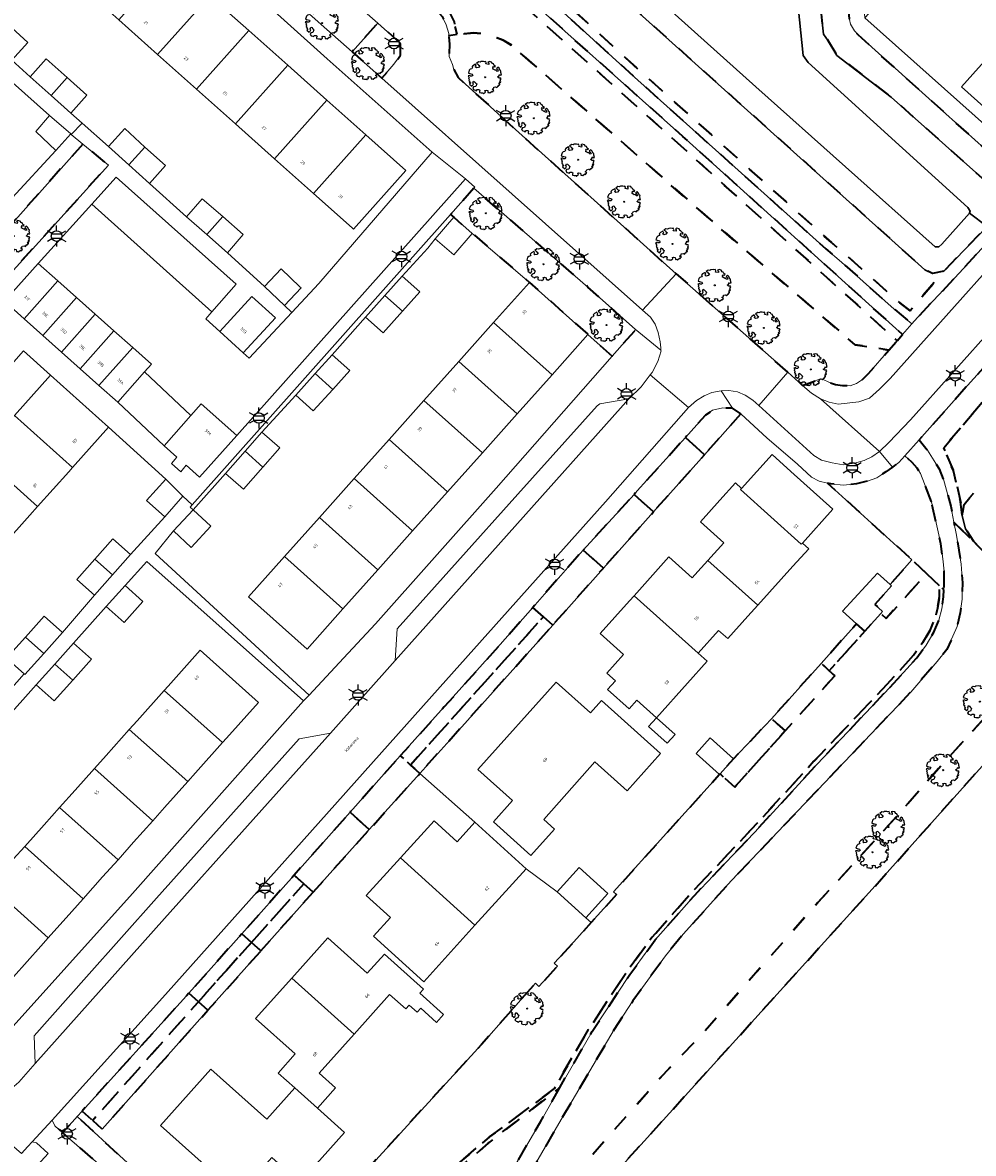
# Model space of a CAD drawing. Extents: x 105780 to 185197, y 477999 to 525027.
# Tile 205 of 256: x 108609 to 108722, y 479205 to 479340. Entities that reach past the tile are written whole.
import ezdxf
from ezdxf.enums import TextEntityAlignment as Align

# ---------------------------------------------------------------- set-up
doc = ezdxf.new("R2010")
doc.units = 0
doc.linetypes.add('XX-HIDDEN', pattern=[4, 2, -2])
for name, color, linetype, lineweight in [('B-GV-GR-BOOM-S', 252, 'Continuous', 25), ('B-GV-GR-MATERIAALGRENS-G', 252, 'XX-HIDDEN', 35), ('B-RO-IE-MEUBILAIR_WEGMEUBILAIR-S', 252, 'Continuous', 25), ('B-WE-GW-WATERGANG_SLOOT_INSTEEK-G', 252, 'Continuous', 30), ('B-XX-KG-KADASTRAAL_BEBOUWING-G', 252, 'Continuous', 20), ('B1-WE-OG-BEBOUWING-T18', 7, 'Continuous', 18), ('B1-WE-OG-TERREIN_ERF-GV', 252, 'Continuous', 18), ('B1-WE-OG-TOPOGRAFIE-T18', 10, 'Continuous', 18), ('B1-WE-VH-VERHARDING_ASFALT-GV', 252, 'Continuous', 18), ('B1-WE-VH-VERHARDING_BETONSTRAATSTEEN-GV', 252, 'Continuous', 18), ('B1-WE-VH-VERHARDING_TEGEL-GV', 252, 'Continuous', 18)]:
    doc.layers.add(name, color=color, linetype=linetype, lineweight=lineweight)
doc.styles.add('NLCS-ISO', font='NLCS-ISO.ttf')
doc.styles.add('NLCS-ISO-M200-T18', font='NLCS-ISO.ttf', dxfattribs={"height": 0.36})

# ---------------------------------------------------------------- blocks, each defined once
blk = doc.blocks.new('B-SIE-WEG_LICHTMAST-SO')
at = {"ltscale": 0.1}
for p, q in [((-1.1, 0.63), (-2.19, 1.27)), ((0, 1.27), (0, 2.53)), ((1.1, 0.63), (2.19, 1.27)), ((-1.1, -0.63), (-2.19, -1.27)), ((0, -1.27), (0, -2.53)), ((1.1, -0.63), (2.19, -1.27))]:
    blk.add_line(p, q, dxfattribs=at)
at = {"flags": 128}
for points in [[(-1.16, 0.5), (1.16, 0.5)], [(-1.16, -0.5), (1.16, -0.5)]]:
    blk.add_lwpolyline(points, dxfattribs=at)
at = {"ltscale": 0.1}
blk.add_circle((0, 0), 1.27, dxfattribs=at)
at = {"style": 'NLCS-ISO'}
blk.add_attdef('TYPE', text='', height=1.8, dxfattribs=at).set_placement((0, 2.53), align=Align.BOTTOM_CENTER)
blk = doc.blocks.new('B-SGR-BOOM_06')
at = {"linetype": 'Continuous', "flags": 128}
blk.add_lwpolyline([(1.08, 1.41), (1.01, 1.58), (0.88, 1.63), (0.78, 1.81), (0.51, 1.88), (0.34, 1.81), (0.44, 1.71), (0.43, 1.52), (0.09, 1.59), (0.14, 1.73), (0.07, 1.88), (-0.06, 1.84), (-0.19, 1.88), (-0.46, 1.86), (-0.6, 1.79), (-0.78, 1.83), (-1.02, 1.64), (-0.85, 1.56), (-0.8, 1.46), (-0.63, 1.37), (-0.8, 1.16), (-1.02, 1.11), (-1.17, 1.24), (-1.05, 1.29), (-1.15, 1.54), (-1.45, 1.37), (-1.6, 1.21), (-1.52, 1.14), (-1.6, 1.01), (-1.77, 0.94), (-1.89, 0.82), (-2, 0.49), (-1.55, 0.37), (-1.48, 0.22), (-1.6, 0.12), (-1.8, 0.12), (-1.84, 0.22), (-2.04, 0.15), (-1.9, -0.07), (-1.97, -0.15), (-1.89, -0.22), (-1.95, -0.4), (-1.81, -0.47), (-1.89, -0.62), (-1.77, -0.64), (-1.72, -0.68), (-1.85, -0.84), (-1.57, -1.07), (-1.47, -0.97), (-1.38, -0.79), (-1.45, -0.7), (-1.37, -0.47), (-1.25, -0.54), (-1.12, -0.7), (-1, -0.8), (-1.12, -1.12), (-1.37, -1.17), (-1.47, -1.36), (-1.33, -1.51), (-1.13, -1.56), (-1.11, -1.61), (-1.08, -1.66), (-0.93, -1.49), (-0.73, -1.49), (-0.63, -1.56), (-0.68, -1.71), (-0.68, -1.84), (-0.46, -1.89), (-0.24, -1.88), (-0.19, -1.98), (-0.09, -1.86), (0.04, -1.79), (-0.02, -1.6), (0.11, -1.56), (0.31, -1.61), (0.34, -1.84), (0.46, -1.83), (0.58, -1.89), (0.83, -1.69), (0.95, -1.74), (0.93, -1.66), (1.06, -1.59), (0.96, -1.49), (0.85, -1.46), (1.03, -1.29), (1.05, -1.19), (1.26, -1.14), (1.42, -1.22), (1.51, -1.12), (1.51, -1.05), (1.65, -1.05), (1.65, -0.95), (1.78, -0.91), (1.78, -0.82), (1.63, -0.82), (1.82, -0.64), (1.7, -0.57), (1.85, -0.62), (1.9, -0.5), (1.82, -0.37), (1.93, -0.18), (1.87, -0.1), (1.7, -0.1), (1.5, 0.03), (1.63, 0.12), (1.75, 0.34), (1.82, 0.24), (1.95, 0.29), (1.87, 0.57), (1.88, 0.75), (1.8, 0.79), (1.67, 1.06), (1.53, 1.21), (1.35, 1.04), (1.47, 0.97), (1.57, 0.72), (1.41, 0.69), (1.33, 0.85), (1.2, 0.82), (1.06, 0.92), (0.9, 1.01), (0.98, 1.07), (0.93, 1.17), (1.01, 1.27), (1.15, 1.22), (1.26, 1.29)], close=True, dxfattribs=at)
blk.add_circle((0, 0), 0.06)
at = {"style": 'NLCS-ISO'}
blk.add_attdef('SOORT', text='', height=0.3, dxfattribs=at).set_placement((0, -0.36), align=Align.TOP_CENTER)

msp = doc.modelspace()

# ---------------------------------------------------------------- linework, layer by layer
at = {"layer": 'B-GV-GR-MATERIAALGRENS-G', "flags": 128}
for points in [[(108602.441, 479416.107), (108602.387, 479417.106), (108602.355, 479417.105), (108589.408, 479416.308), (108594.067, 479412.135), (108643.72, 479367.666), (108666.711, 479347.2), (108681.874, 479333.36), (108704.788, 479312.808), (108706.667, 479311.216), (108712.98, 479305.573), (108715.08, 479303.841), (108715.764, 479304.573), (108720.769, 479309.926), (108725.12, 479314.69), (108724.084, 479315.494), (108718.889, 479310.117), (108714.88, 479305.391), (108713.632, 479306.332), (108707.324, 479311.97), (108705.445, 479313.562), (108682.545, 479334.102), (108667.381, 479347.942), (108591.86, 479415.457)], [(108616.864, 479399.965), (108609.481, 479406.725), (108608.851, 479407.716), (108608.425, 479409.581), (108607.583, 479409.826), (108606.878, 479410.322), (108605.618, 479411.677), (108604.726, 479412.785), (108604.156, 479413.685), (108602.441, 479416.107), (108591.86, 479415.457), (108667.381, 479347.942), (108682.545, 479334.102), (108705.445, 479313.562), (108707.324, 479311.97), (108713.632, 479306.332), (108714.88, 479305.391), (108718.889, 479310.117), (108717.539, 479309.847), (108716.638, 479310.298)], [(108632.496, 479373.965), (108644.649, 479363.338), (108687.016, 479325.501), (108713.306, 479301.797), (108713.963, 479302.551), (108687.684, 479326.245), (108645.311, 479364.087), (108632.42, 479375.36), (108631.138, 479373.967), (108627.03, 479369.503), (108630.418, 479366.282), (108640.214, 479357.601), (108646.308, 479352.069), (108656.878, 479342.632), (108658.209, 479341.365), (108658.861, 479340.6), (108659.346, 479339.609), (108659.666, 479338.561), (108659.676, 479338.353), (108660.674, 479338.489), (108660.288, 479339.959), (108659.704, 479341.153), (108658.928, 479342.064), (108640.881, 479358.346), (108631.094, 479367.019), (108628.444, 479369.539)], [(108644.649, 479363.338), (108632.496, 479373.965), (108628.444, 479369.539), (108631.094, 479367.019), (108640.881, 479358.346), (108658.928, 479342.064), (108659.704, 479341.153), (108660.288, 479339.959), (108660.674, 479338.489), (108662.677, 479338.639), (108663.815, 479338.568), (108664.91, 479338.249), (108666.154, 479337.772), (108667.193, 479337.158), (108691.579, 479315.761), (108708.295, 479301.316), (108712.338, 479300.687), (108713.306, 479301.797), (108687.016, 479325.501)], [(108704.018, 479352.962), (108702.554, 479351.276), (108703.225, 479350.026), (108704.49, 479338.509), (108705.065, 479337.702), (108706.102, 479335.958), (108712.61, 479330.967), (108725.62, 479319.367), (108727.516, 479317.366), (108729.553, 479319.641), (108719.154, 479328.966), (108708.638, 479338.397), (108708.232, 479338.872), (108707.752, 479339.671), (108707.62, 479340.236), (108707.035, 479347.54), (108706.878, 479348.381), (108706.587, 479349.381), (108706.327, 479349.877), (108704.771, 479351.781)], [(108653.886, 479337.394), (108651.158, 479339.818), (108648.095, 479336.381), (108651.661, 479333.208), (108653.101, 479334.903), (108653.896, 479335.962)], [(108667.193, 479337.158), (108666.154, 479337.772), (108664.91, 479338.249), (108663.815, 479338.568), (108662.677, 479338.639), (108660.674, 479338.489), (108659.676, 479338.353), (108659.728, 479337.279), (108659.711, 479335.808), (108660.1, 479334.871), (108660.252, 479334.254), (108660.779, 479333.312), (108667.626, 479327.099), (108685.304, 479311.222), (108686.885, 479309.823), (108700.221, 479298.028), (108702, 479296.454), (108704.163, 479297.237), (108704.46, 479297.151), (108705.126, 479296.832), (108705.943, 479296.554), (108706.792, 479296.446), (108707.682, 479296.418), (108708.445, 479296.672), (108709.16, 479297.168), (108709.889, 479297.879), (108712.338, 479300.687), (108708.295, 479301.316), (108691.579, 479315.761)], [(108615.877, 479325.346), (108597.299, 479304.559), (108598.708, 479303.292), (108599.816, 479302.361), (108600.101, 479302.229), (108600.327, 479302.291), (108618.923, 479322.814)], [(108662.668, 479320.049), (108659.873, 479316.909), (108660.252, 479316.582), (108662.478, 479314.653), (108669.329, 479308.79), (108676.318, 479302.547), (108679.22, 479299.954), (108681.928, 479303.033), (108681.948, 479303.175), (108676.314, 479308.235)], [(108733.966, 479306.682), (108733.254, 479309.183), (108731.937, 479307.726), (108721.726, 479296.435), (108715.961, 479289.938), (108716.935, 479288.694), (108718.334, 479286.482), (108718.853, 479285.233), (108719.76, 479281.992), (108720.116, 479280.094), (108723.142, 479277.104), (108722.496, 479277.794), (108721.499, 479279.315), (108721.097, 479280.863), (108720.917, 479282.551), (108720.047, 479286.248), (108718.887, 479289.003), (108728.662, 479300.491)], [(108728.662, 479300.491), (108718.887, 479289.003), (108720.047, 479286.248), (108720.917, 479282.551), (108721.097, 479280.863), (108721.338, 479282.197), (108722.448, 479283.578), (108723.291, 479283.991), (108723.963, 479284.009), (108724.496, 479283.833), (108725.085, 479283.523), (108727.108, 479281.801), (108730.837, 479278.13), (108748.742, 479261.429), (108767.636, 479244.503), (108769.094, 479243.325), (108770.241, 479242.076), (108769.946, 479239.733), (108768.27, 479238.226), (108766.147, 479238.375), (108764.712, 479239.121), (108763.059, 479240.285), (108768.589, 479235.146), (108769.858, 479236.447), (108771.381, 479237.414), (108772.915, 479237.371), (108773.87, 479237.088), (108774.569, 479236.461), (108775.076, 479235.476), (108783.192, 479249.276), (108785.214, 479252.716), (108781.667, 479254.762), (108781.214, 479255.725), (108780.82, 479256.884), (108781.112, 479258.471), (108790.827, 479276.224), (108784.266, 479272.107), (108780.994, 479270.606), (108778.784, 479269.463), (108776.157, 479268.649), (108774.658, 479269.237), (108774.189, 479270.719), (108774.085, 479271.952), (108773.423, 479273.364), (108772.112, 479274.722), (108771.403, 479274.95), (108771.928, 479274.171), (108772.425, 479272.35), (108771.837, 479270.575), (108770.41, 479269.006), (108768.243, 479267.17), (108765.724, 479267.242), (108763.958, 479268.281), (108732.306, 479296.309), (108728.709, 479300.005)], [(108694.608, 479293.045), (108693.621, 479293.738), (108692.471, 479293.762), (108691.235, 479293.49), (108690.374, 479292.892), (108687.971, 479290.223), (108690.266, 479288.17)], [(108690.266, 479288.17), (108687.971, 479290.223), (108682.222, 479283.838), (108681.831, 479283.409), (108684.16, 479281.326)], [(108717.425, 479282.528), (108716.125, 479285.91), (108715.725, 479286.57), (108715.126, 479287.231), (108714.232, 479288.036), (108713.503, 479287.237), (108712.747, 479286.684), (108711.947, 479286.099), (108710.88, 479285.395), (108709.76, 479284.993), (108708.435, 479284.683), (108706.869, 479284.524), (108705.387, 479284.693), (108704.984, 479284.779), (108715.075, 479275.591), (108716.838, 479273.935), (108718.372, 479272.493), (108718.911, 479271.988), (108718.945, 479272.67), (108718.941, 479274.216), (108718.803, 479275.706), (108718.536, 479277.509)], [(108684.16, 479281.326), (108681.831, 479283.409), (108675.753, 479276.752), (108678.157, 479274.602)], [(108703.832, 479234.59), (108713.515, 479245.147), (108717.742, 479250.03), (108722.436, 479255.221), (108725.59, 479258.633), (108727.955, 479261.299), (108731.776, 479265.218), (108732.409, 479265.784), (108733.084, 479266.2), (108734.053, 479266.132), (108734.906, 479265.764), (108727.92, 479272.371), (108723.142, 479277.104), (108720.116, 479280.094), (108720.406, 479278.547), (108720.993, 479275.068), (108721.139, 479272.827), (108721.096, 479270.865), (108720.845, 479269.254), (108720.488, 479267.621), (108719.249, 479264.837), (108718.11, 479263.423), (108714.944, 479259.765), (108693.493, 479237.2), (108687.722, 479230.798), (108685.598, 479228.18), (108681.697, 479222.816), (108679.448, 479219.393), (108673.104, 479208.601), (108666.623, 479197.387), (108665.372, 479195.413), (108663.676, 479193.025), (108661.578, 479190.47), (108659.736, 479188.409), (108657.911, 479186.532), (108656.861, 479185.535), (108658.158, 479184.28), (108658.259, 479184.459), (108659.244, 479185.663), (108667.147, 479193.933), (108674.772, 479202.015), (108684.764, 479213.391), (108689.989, 479218.865)], [(108678.157, 479274.602), (108675.753, 479276.752), (108675.026, 479275.956), (108669.714, 479269.896), (108670.977, 479268.766), (108672.11, 479267.782)], [(108716.838, 479273.935), (108715.075, 479275.591), (108712.476, 479272.62), (108712.636, 479272.474), (108710.636, 479270.238), (108711.567, 479269.405), (108711.346, 479269.16), (108712.01, 479268.566)], [(108718.372, 479272.493), (108716.838, 479273.935), (108712.01, 479268.566), (108711.346, 479269.16), (108709.443, 479267.05), (108707.102, 479264.438), (108705.192, 479262.312), (108705.848, 479261.708), (108699.918, 479255.109), (108693.882, 479248.391), (108692.122, 479249.965), (108692.07, 479249.907), (108679.381, 479235.848), (108679.74, 479235.537), (108676.706, 479232.169), (108673.923, 479229.08), (108672.265, 479227.308), (108672.295, 479227.28), (108672.656, 479226.953), (108670.452, 479224.523), (108670.099, 479224.844), (108670.025, 479224.911), (108663.574, 479217.6), (108650.474, 479203.283), (108637.385, 479188.562), (108640.257, 479185.996), (108641.264, 479186.74), (108664.553, 479206.544), (108672.322, 479212.307), (108673.22, 479213.972), (108676.393, 479219.39), (108680.938, 479226.263), (108683.984, 479230.413), (108688.692, 479235.751), (108695.866, 479243.311), (108703.364, 479251.475), (108712.087, 479260.661), (108715.272, 479264.176), (108716.359, 479265.656), (108717.259, 479267.141), (108717.83, 479268.525), (108718.161, 479269.823), (108718.372, 479271.214)], [(108712.454, 479260.321), (108715.66, 479263.859), (108716.775, 479265.378), (108717.706, 479266.915), (108718.306, 479268.367), (108718.652, 479269.724), (108718.87, 479271.164), (108718.911, 479271.988), (108718.372, 479272.493), (108718.372, 479271.214), (108718.161, 479269.823), (108717.83, 479268.525), (108717.259, 479267.141), (108716.359, 479265.656), (108715.272, 479264.176), (108712.087, 479260.661), (108703.364, 479251.475), (108695.866, 479243.311), (108688.692, 479235.751), (108683.984, 479230.413), (108680.938, 479226.263), (108676.393, 479219.39), (108673.22, 479213.972), (108672.322, 479212.307), (108664.553, 479206.544), (108641.264, 479186.74), (108640.257, 479185.996), (108637.385, 479188.562), (108615.185, 479208.965), (108614.932, 479208.686), (108613.432, 479207.031), (108618.57, 479202.595), (108632.553, 479189.974), (108635.587, 479187.176), (108636.752, 479185.882), (108637.669, 479184.631), (108638.206, 479183.694), (108638.289, 479183.549), (108664.367, 479205.768), (108672.9, 479212.376), (108676.818, 479219.127), (108681.347, 479225.975), (108684.373, 479230.098), (108689.059, 479235.411), (108694.37, 479241.007), (108696.232, 479242.97), (108703.729, 479251.134)], [(108670.977, 479268.766), (108669.714, 479269.896), (108665.815, 479265.448), (108659.119, 479257.984), (108653.862, 479252.124), (108655.08, 479251.034)], [(108672.11, 479267.782), (108670.977, 479268.766), (108655.08, 479251.034), (108656.197, 479250.038), (108661.207, 479255.615)], [(108709.443, 479267.05), (108708.473, 479267.921), (108704.229, 479263.199), (108704.484, 479262.964), (108704.991, 479262.497), (108705.192, 479262.312), (108707.102, 479264.438)], [(108731.181, 479259.505), (108735.959, 479264.853), (108734.906, 479265.764), (108734.053, 479266.132), (108733.084, 479266.2), (108732.409, 479265.784), (108731.776, 479265.218), (108727.955, 479261.299), (108725.59, 479258.633), (108722.436, 479255.221), (108717.742, 479250.03), (108713.515, 479245.147), (108703.832, 479234.59), (108689.989, 479218.865), (108684.764, 479213.391), (108674.772, 479202.015), (108667.147, 479193.933), (108659.244, 479185.663), (108658.259, 479184.459), (108658.158, 479184.28), (108657.404, 479182.943), (108657.197, 479181.979), (108658.033, 479180.37), (108661.739, 479184.189), (108662.56, 479183.421), (108711.453, 479237.42), (108731.177, 479259.509)], [(108705.848, 479261.708), (108705.192, 479262.312), (108704.991, 479262.497), (108704.484, 479262.964), (108704.229, 479263.199), (108698.278, 479256.577), (108699.918, 479255.109)], [(108699.918, 479255.109), (108698.278, 479256.577), (108693.74, 479251.767), (108692.122, 479249.965), (108693.882, 479248.391)], [(108656.197, 479250.038), (108655.08, 479251.034), (108653.862, 479252.124), (108651.938, 479249.98), (108647.842, 479245.38), (108650.148, 479243.305)], [(108650.148, 479243.305), (108647.842, 479245.38), (108641.148, 479237.863), (108642.317, 479236.818), (108643.43, 479235.827)], [(108642.317, 479236.818), (108641.148, 479237.863), (108634.898, 479230.845), (108636.058, 479229.808)], [(108643.43, 479235.827), (108642.317, 479236.818), (108636.058, 479229.808), (108637.177, 479228.803)], [(108636.058, 479229.808), (108634.898, 479230.845), (108628.557, 479223.725), (108629.693, 479222.71)], [(108637.177, 479228.803), (108636.058, 479229.808), (108629.693, 479222.71), (108630.844, 479221.689)], [(108629.693, 479222.71), (108628.557, 479223.725), (108628.265, 479223.397), (108615.779, 479209.62), (108617.05, 479208.495)], [(108630.844, 479221.689), (108629.693, 479222.71), (108617.05, 479208.495), (108618.184, 479207.469)], [(108661.61, 479193.642), (108662.823, 479195.306), (108663.889, 479196.868), (108664.794, 479198.342), (108670.629, 479208.316), (108672.9, 479212.376), (108664.367, 479205.768), (108638.289, 479183.549), (108639.152, 479181.462), (108639.774, 479179.638), (108640.079, 479177.517), (108641.853, 479178.609), (108646.072, 479180.842), (108651.15, 479183.672), (108652.922, 479184.795), (108654.517, 479186.043), (108656.201, 479187.527), (108658.476, 479189.956), (108660.333, 479192.034)]]:
    msp.add_lwpolyline(points, close=True, dxfattribs=at)
at = {"layer": 'B-WE-GW-WATERGANG_SLOOT_INSTEEK-G', "flags": 128}
for points in [[(108616.864, 479399.965), (108716.638, 479310.298), (108717.539, 479309.847), (108718.889, 479310.117), (108724.084, 479315.494), (108721.994, 479317.075), (108718.677, 479313.343), (108718.312, 479313.055), (108717.874, 479313.025), (108696.417, 479332.174), (108677.085, 479349.542)], [(108677.085, 479349.542), (108696.417, 479332.174), (108717.874, 479313.025), (108718.312, 479313.055), (108718.677, 479313.343), (108721.994, 479317.075), (108722.052, 479317.305), (108721.793, 479317.768), (108702.656, 479335.086), (108702.06, 479335.93), (108700.748, 479348.776)], [(108722.448, 479283.578), (108721.338, 479282.197), (108721.097, 479280.863), (108721.499, 479279.315), (108722.496, 479277.794)]]:
    msp.add_lwpolyline(points, dxfattribs=at)
msp.add_lwpolyline([(108712.61, 479330.967), (108706.102, 479335.958), (108705.065, 479337.702), (108704.49, 479338.509), (108703.225, 479350.026), (108702.554, 479351.276), (108700.748, 479348.776), (108702.06, 479335.93), (108702.656, 479335.086), (108721.793, 479317.768), (108722.052, 479317.305), (108721.994, 479317.075), (108724.084, 479315.494), (108725.12, 479314.69), (108727.516, 479317.366), (108725.62, 479319.367)], close=True, dxfattribs=at)
at = {"layer": 'B-XX-KG-KADASTRAAL_BEBOUWING-G', "flags": 128}
for points in [[(108631.078, 479343.083), (108626.417, 479347.241), (108620.158, 479340.225), (108624.818, 479336.067)], [(108635.739, 479338.925), (108631.078, 479343.083), (108624.818, 479336.067), (108629.479, 479331.908)], [(108602.498, 479339.798), (108602.388, 479339.674), (108607.269, 479335.273), (108607.368, 479335.383), (108609.287, 479337.511), (108604.405, 479341.913)], [(108640.4, 479334.766), (108635.739, 479338.925), (108629.479, 479331.908), (108634.14, 479327.75)], [(108724.759, 479336.378), (108721.007, 479332.178), (108727.529, 479326.351), (108731.281, 479330.551)], [(108611.48, 479335.547), (108609.56, 479333.395), (108612.068, 479331.157), (108613.989, 479333.31)], [(108645.061, 479330.608), (108640.4, 479334.766), (108634.14, 479327.75), (108638.801, 479323.592)], [(108613.989, 479333.31), (108612.068, 479331.157), (108614.439, 479329.041), (108616.36, 479331.195)], [(108649.721, 479326.45), (108645.061, 479330.608), (108638.801, 479323.592), (108643.462, 479319.434)], [(108611.895, 479328.764), (108610.226, 479326.845), (108612.617, 479324.557), (108614.414, 479326.563)], [(108620.877, 479327.186), (108618.949, 479325.061), (108621.392, 479322.844), (108623.303, 479324.985)], [(108649.721, 479326.45), (108643.462, 479319.434), (108648.082, 479315.311), (108648.272, 479315.142), (108654.532, 479322.158)], [(108623.303, 479324.985), (108621.392, 479322.844), (108623.827, 479320.634), (108625.756, 479322.76)], [(108630.158, 479318.802), (108628.262, 479316.629), (108630.694, 479314.506), (108632.615, 479316.659)], [(108632.615, 479316.659), (108630.694, 479314.506), (108633.172, 479312.344), (108635.069, 479314.518)], [(108662.478, 479314.653), (108660.252, 479316.582), (108658.021, 479314.006), (108660.247, 479312.078)], [(108612.873, 479308.976), (108610.528, 479311.065), (108606.49, 479306.532), (108608.835, 479304.443)], [(108641.851, 479308.265), (108639.587, 479310.404), (108637.605, 479308.305), (108640.005, 479306.037), (108641.988, 479308.135)], [(108656.188, 479307.648), (108654.067, 479309.538), (108651.999, 479307.218), (108654.118, 479305.326)], [(108615.114, 479306.981), (108612.873, 479308.976), (108608.835, 479304.443), (108611.076, 479302.448)], [(108665.026, 479303.973), (108672.015, 479297.73), (108676.318, 479302.547), (108669.329, 479308.79)], [(108617.354, 479304.985), (108615.114, 479306.981), (108611.076, 479302.448), (108613.316, 479300.452)], [(108632.262, 479302.925), (108635.071, 479300.348), (108638.907, 479304.535), (108636.097, 479307.11)], [(108654.118, 479305.326), (108651.999, 479307.218), (108649.688, 479304.626), (108651.808, 479302.735)], [(108619.594, 479302.99), (108617.354, 479304.985), (108613.316, 479300.452), (108615.556, 479298.457)], [(108665.026, 479303.973), (108660.857, 479299.306), (108667.846, 479293.063), (108672.015, 479297.73)], [(108621.834, 479300.994), (108619.594, 479302.99), (108615.556, 479298.457), (108617.796, 479296.461)], [(108623.246, 479298.07), (108624.074, 479298.999), (108621.834, 479300.994), (108617.796, 479296.461), (108620.036, 479294.466)], [(108647.811, 479298.226), (108645.724, 479300.118), (108643.682, 479297.866), (108645.783, 479295.989)], [(108660.857, 479299.306), (108656.688, 479294.639), (108663.677, 479288.396), (108667.846, 479293.063)], [(108611.991, 479297.697), (108607.675, 479292.877), (108614.635, 479286.645), (108618.951, 479291.466)], [(108645.783, 479295.989), (108643.682, 479297.866), (108641.363, 479295.308), (108643.45, 479293.416)], [(108634.292, 479290.476), (108630.048, 479294.242), (108628.809, 479292.845), (108625.605, 479289.235), (108627.128, 479287.883), (108626.485, 479287.112), (108627.58, 479286.133), (108628.23, 479286.906), (108629.849, 479285.469)], [(108656.688, 479294.639), (108652.519, 479289.972), (108659.508, 479283.729), (108663.677, 479288.396)], [(108607.675, 479292.877), (108607.216, 479292.364), (108603.5, 479288.212), (108610.46, 479281.981), (108614.177, 479286.133), (108614.635, 479286.645)], [(108639.44, 479288.999), (108637.284, 479290.879), (108635.283, 479288.586), (108637.417, 479286.68)], [(108652.519, 479289.972), (108648.35, 479285.305), (108655.339, 479279.062), (108659.508, 479283.729)], [(108603.5, 479288.212), (108602.576, 479287.18), (108599.324, 479283.548), (108606.284, 479277.316), (108609.536, 479280.949), (108610.46, 479281.981)], [(108637.417, 479286.68), (108635.283, 479288.586), (108632.957, 479285.919), (108635.113, 479284.039)], [(108700.601, 479286.168), (108698.347, 479288.186), (108694.701, 479284.112), (108694.575, 479283.986), (108701.828, 479277.443), (108701.979, 479277.595), (108705.635, 479281.66)], [(108625.793, 479285.254), (108623.502, 479282.668), (108625.683, 479280.729), (108627.85, 479283.199)], [(108648.35, 479285.305), (108644.181, 479280.638), (108651.17, 479274.395), (108655.339, 479279.062)], [(108701.979, 479277.595), (108701.828, 479277.443), (108694.575, 479283.986), (108694.701, 479284.112), (108693.956, 479284.784), (108692.089, 479282.711), (108689.768, 479280.133), (108692.56, 479277.629), (108690.658, 479275.506), (108696.637, 479270.151), (108700.847, 479274.827), (108702.734, 479276.923)], [(108631.179, 479279.608), (108629.059, 479281.571), (108626.716, 479279.041), (108628.836, 479277.078)], [(108644.181, 479280.638), (108640.012, 479275.971), (108647.001, 479269.728), (108651.17, 479274.395)], [(108621.586, 479276.221), (108619.458, 479278.108), (108617.304, 479275.677), (108619.431, 479273.79)], [(108619.431, 479273.79), (108617.304, 479275.677), (108615.149, 479273.246), (108617.276, 479271.36)], [(108640.012, 479275.971), (108635.71, 479271.155), (108642.699, 479264.912), (108647.001, 479269.728)], [(108696.637, 479270.151), (108690.658, 479275.506), (108689.483, 479274.196), (108688.792, 479273.425), (108686, 479275.929), (108681.844, 479271.299), (108689.503, 479264.434), (108691.944, 479267.146), (108693.042, 479266.157), (108695.446, 479268.827)], [(108712.476, 479272.62), (108710.965, 479273.999), (108706.793, 479269.428), (108708.473, 479267.921), (108709.443, 479267.05), (108711.346, 479269.16), (108711.567, 479269.405), (108710.636, 479270.238), (108712.636, 479272.474)], [(108623.066, 479270.609), (108620.921, 479272.526), (108618.655, 479269.99), (108620.802, 479268.073)], [(108689.503, 479264.434), (108681.844, 479271.299), (108681.305, 479270.698), (108677.777, 479266.768), (108680.567, 479264.263), (108678.563, 479262.03), (108679.605, 479261.095), (108678.67, 479260.053), (108681.237, 479257.749), (108682.172, 479258.79), (108684.517, 479256.686), (108688.234, 479260.815), (108690.602, 479263.445)], [(108613.441, 479266.889), (108611.24, 479268.855), (108608.993, 479266.339), (108611.193, 479264.373)], [(108611.193, 479264.373), (108608.993, 479266.339), (108606.745, 479263.823), (108608.851, 479261.942), (108608.946, 479261.857)], [(108616.899, 479263.682), (108614.749, 479265.615), (108612.522, 479263.12), (108614.662, 479261.195)], [(108625.603, 479259.953), (108632.589, 479253.709), (108633.056, 479254.231), (108636.894, 479258.525), (108629.907, 479264.77), (108626.069, 479260.475)], [(108614.662, 479261.195), (108612.522, 479263.12), (108610.294, 479260.624), (108612.426, 479258.707)], [(108671.047, 479244.501), (108677.138, 479251.401), (108680.996, 479247.932), (108685.011, 479252.398), (108677.946, 479258.75), (108676.608, 479257.263), (108672.523, 479260.936), (108663.153, 479250.515), (108667.3, 479246.786), (108665.011, 479244.241), (108669.478, 479240.224), (108672.306, 479243.369)], [(108625.603, 479259.953), (108622.364, 479256.33), (108621.431, 479255.286), (108628.419, 479249.041), (108629.352, 479250.085), (108632.589, 479253.709)], [(108684.517, 479256.686), (108683.581, 479255.644), (108685.814, 479253.641), (108686.749, 479254.682)], [(108621.431, 479255.286), (108618.659, 479252.184), (108617.26, 479250.618), (108624.247, 479244.373), (108625.647, 479245.94), (108628.419, 479249.041)], [(108692.07, 479249.907), (108692.122, 479249.965), (108693.74, 479251.767), (108690.949, 479254.272), (108689.28, 479252.411)], [(108617.26, 479250.618), (108614.955, 479248.04), (108613.088, 479245.951), (108620.076, 479239.706), (108621.943, 479241.795), (108624.247, 479244.373)], [(108613.088, 479245.951), (108611.251, 479243.894), (108608.917, 479241.283), (108615.904, 479235.038), (108618.238, 479237.65), (108620.076, 479239.706)], [(108653.886, 479239.92), (108662.796, 479231.853), (108668.926, 479238.612), (108662.792, 479244.175), (108660.677, 479241.842), (108657.907, 479244.354)], [(108608.917, 479241.283), (108607.546, 479239.749), (108604.746, 479236.616), (108611.733, 479230.371), (108614.534, 479233.505), (108615.904, 479235.038)], [(108653.886, 479239.92), (108649.792, 479235.405), (108652.686, 479232.78), (108650.665, 479230.551), (108656.674, 479225.101), (108662.796, 479231.853)], [(108675.25, 479238.762), (108672.621, 479235.839), (108676.064, 479232.743), (108678.693, 479235.666)], [(108604.746, 479236.616), (108603.842, 479235.604), (108600.574, 479231.948), (108607.562, 479225.703), (108610.829, 479229.359), (108611.733, 479230.371)], [(108640.859, 479225.511), (108648.333, 479218.829), (108652.577, 479223.582), (108654.522, 479221.846), (108654.93, 479222.303), (108655.888, 479221.449), (108656.312, 479221.939), (108658.211, 479220.238), (108659.047, 479221.171), (108656.196, 479223.721), (108656.64, 479224.219), (108651.957, 479228.4), (108649.911, 479226.107), (108645.169, 479230.34)], [(108648.333, 479218.829), (108640.859, 479225.511), (108636.55, 479220.684), (108641.285, 479216.457), (108639.248, 479214.175), (108641.25, 479212.388), (108643.94, 479209.96), (108646.116, 479212.398), (108644.155, 479214.149)], [(108643.94, 479209.96), (108641.25, 479212.388), (108637.898, 479208.634), (108631.181, 479214.631), (108625.158, 479207.885), (108634.481, 479199.562), (108638.491, 479204.054), (108641.835, 479201.069), (108647.186, 479207.062)]]:
    msp.add_lwpolyline(points, close=True, dxfattribs=at)
at = {"layer": 'B1-WE-OG-TERREIN_ERF-GV', "flags": 128}
for points in [[(108729.335, 479363.046), (108719.793, 479352.075), (108717.993, 479349.996), (108713.661, 479345.037), (108711.97, 479343.197), (108711.293, 479342.46), (108709.433, 479340.435), (108728.506, 479323.459)], [(108604.405, 479341.913), (108609.287, 479337.511), (108607.368, 479335.383), (108609.56, 479333.395), (108611.48, 479335.547), (108613.989, 479333.31), (108616.36, 479331.195), (108614.439, 479329.041), (108615.786, 479327.853), (108618.949, 479325.061), (108620.877, 479327.186), (108623.303, 479324.985), (108625.756, 479322.76), (108623.827, 479320.634), (108628.262, 479316.629), (108630.158, 479318.802), (108632.615, 479316.659), (108635.069, 479314.518), (108633.172, 479312.344), (108637.605, 479308.305), (108639.587, 479310.404), (108641.851, 479308.265), (108641.988, 479308.135), (108640.005, 479306.037), (108640.897, 479305.205), (108644.118, 479308.657), (108657.687, 479324.362), (108645.094, 479335.522), (108620.988, 479357.262)], [(108578.401, 479342.753), (108583.068, 479338.585), (108587.734, 479334.416), (108592.4, 479330.247), (108597.067, 479326.079), (108601.733, 479321.91), (108606.429, 479317.715), (108607.417, 479318.891), (108612.617, 479324.557), (108610.226, 479326.845), (108611.895, 479328.764), (108607.462, 479332.715), (108605.482, 479330.651), (108603.072, 479332.8), (108598.4, 479336.964), (108593.73, 479341.128)], [(108727.529, 479326.351), (108721.007, 479332.178), (108724.759, 479336.378)], [(108607.675, 479292.877), (108611.991, 479297.697), (108608.764, 479300.586), (108592.598, 479282.244)], [(108604.968, 479257.601), (108608.851, 479261.942), (108606.745, 479263.823), (108608.993, 479266.339), (108611.24, 479268.855), (108613.441, 479266.889), (108617.276, 479271.36), (108615.149, 479273.246), (108617.304, 479275.677), (108619.458, 479278.108), (108621.586, 479276.221), (108625.683, 479280.729), (108623.502, 479282.668), (108625.793, 479285.254), (108618.951, 479291.466), (108614.635, 479286.645), (108614.177, 479286.133), (108610.46, 479281.981), (108609.536, 479280.949), (108606.284, 479277.316)], [(108606.111, 479218.186), (108621.811, 479235.641), (108642.261, 479258.701), (108623.513, 479275.389), (108620.921, 479272.526), (108623.066, 479270.609), (108620.802, 479268.073), (108618.655, 479269.99), (108614.749, 479265.615), (108616.899, 479263.682), (108614.662, 479261.195), (108612.426, 479258.707), (108610.294, 479260.624), (108606.432, 479256.297)], [(108607.546, 479239.749), (108608.917, 479241.283), (108611.251, 479243.894), (108613.088, 479245.951), (108614.955, 479248.04), (108617.26, 479250.618), (108618.659, 479252.184), (108621.431, 479255.286), (108622.364, 479256.33), (108625.603, 479259.953), (108626.069, 479260.475), (108629.907, 479264.77), (108636.894, 479258.525), (108633.056, 479254.231), (108632.589, 479253.709), (108629.352, 479250.085), (108628.419, 479249.041), (108625.647, 479245.94), (108624.247, 479244.373), (108621.943, 479241.795), (108620.076, 479239.706), (108618.238, 479237.65), (108615.904, 479235.038), (108614.534, 479233.505), (108611.733, 479230.371), (108610.829, 479229.359), (108607.562, 479225.703)], [(108731.177, 479259.509), (108711.453, 479237.42), (108662.56, 479183.421)], [(108650.474, 479203.283), (108663.574, 479217.6), (108670.025, 479224.911), (108670.099, 479224.844), (108670.452, 479224.523), (108672.656, 479226.953), (108672.295, 479227.28), (108672.265, 479227.308), (108673.923, 479229.08), (108676.706, 479232.169), (108676.064, 479232.743), (108672.621, 479235.839), (108668.926, 479238.612), (108662.796, 479231.853), (108656.674, 479225.101), (108650.665, 479230.551), (108652.686, 479232.78), (108649.792, 479235.405), (108653.886, 479239.92), (108657.907, 479244.354), (108660.677, 479241.842), (108662.792, 479244.175), (108656.197, 479250.038), (108650.148, 479243.305), (108643.43, 479235.827), (108637.177, 479228.803), (108630.844, 479221.689), (108618.184, 479207.469), (108617.05, 479208.495), (108615.779, 479209.62), (108615.185, 479208.965), (108637.385, 479188.562)], [(108634.481, 479199.562), (108625.158, 479207.885), (108631.181, 479214.631), (108637.898, 479208.634), (108641.25, 479212.388), (108639.248, 479214.175), (108641.285, 479216.457), (108636.55, 479220.684), (108640.859, 479225.511), (108645.169, 479230.34), (108649.911, 479226.107), (108651.957, 479228.4), (108656.64, 479224.219), (108656.196, 479223.721), (108659.047, 479221.171), (108658.211, 479220.238), (108656.312, 479221.939), (108655.888, 479221.449), (108654.93, 479222.303), (108654.522, 479221.846), (108652.577, 479223.582), (108648.333, 479218.829), (108644.155, 479214.149), (108646.116, 479212.398), (108643.94, 479209.96), (108647.186, 479207.062), (108641.835, 479201.069)]]:
    msp.add_lwpolyline(points, dxfattribs=at)
for points in [[(108629.479, 479331.908), (108624.818, 479336.067), (108620.158, 479340.225), (108615.497, 479344.383), (108610.687, 479348.674), (108616.947, 479355.69), (108621.757, 479351.399), (108626.417, 479347.241), (108631.078, 479343.083), (108635.739, 479338.925), (108640.4, 479334.766), (108645.061, 479330.608), (108649.721, 479326.45), (108654.532, 479322.158), (108648.272, 479315.142), (108648.082, 479315.311), (108643.462, 479319.434), (108638.801, 479323.592), (108634.14, 479327.75)], [(108615.877, 479325.346), (108614.487, 479326.502), (108614.414, 479326.563), (108612.617, 479324.557), (108607.417, 479318.891), (108606.429, 479317.715), (108606.549, 479317.608), (108600.304, 479310.618), (108600.126, 479310.777), (108595.934, 479305.787), (108597.299, 479304.559)], [(108632.957, 479285.919), (108635.283, 479288.586), (108637.284, 479290.879), (108641.363, 479295.308), (108643.682, 479297.866), (108645.724, 479300.118), (108649.688, 479304.626), (108651.999, 479307.218), (108654.067, 479309.538), (108657.162, 479312.868), (108658.021, 479314.006), (108660.252, 479316.582), (108659.873, 479316.909), (108628.956, 479282.177), (108628.707, 479281.897), (108629.059, 479281.571)], [(108665.326, 479284.154), (108679.22, 479299.954), (108676.318, 479302.547), (108672.015, 479297.73), (108667.846, 479293.063), (108663.677, 479288.396), (108659.508, 479283.729), (108655.339, 479279.062), (108651.17, 479274.395), (108647.001, 479269.728), (108642.699, 479264.912), (108635.71, 479271.155), (108640.012, 479275.971), (108644.181, 479280.638), (108648.35, 479285.305), (108652.519, 479289.972), (108656.688, 479294.639), (108660.857, 479299.306), (108665.026, 479303.973), (108669.329, 479308.79), (108662.478, 479314.653), (108660.247, 479312.078), (108658.021, 479314.006), (108657.162, 479312.868), (108654.067, 479309.538), (108656.188, 479307.648), (108654.118, 479305.326), (108651.808, 479302.735), (108649.688, 479304.626), (108645.724, 479300.118), (108647.811, 479298.226), (108645.783, 479295.989), (108643.45, 479293.416), (108641.363, 479295.308), (108637.284, 479290.879), (108639.44, 479288.999), (108637.417, 479286.68), (108635.113, 479284.039), (108632.957, 479285.919), (108629.059, 479281.571), (108631.179, 479279.608), (108628.836, 479277.078), (108626.716, 479279.041), (108624.516, 479276.349), (108642.963, 479259.379), (108646.555, 479263.259), (108650.89, 479267.942)], [(108704.229, 479263.199), (108708.473, 479267.921), (108706.793, 479269.428), (108710.965, 479273.999), (108712.476, 479272.62), (108715.075, 479275.591), (108704.984, 479284.779), (108703.988, 479284.991), (108703.078, 479285.492), (108701.373, 479287.054), (108697.732, 479290.206), (108694.669, 479293.002), (108694.608, 479293.045), (108690.266, 479288.17), (108684.16, 479281.326), (108678.157, 479274.602), (108672.11, 479267.782), (108661.207, 479255.615), (108656.197, 479250.038), (108662.792, 479244.175), (108668.926, 479238.612), (108672.621, 479235.839), (108675.25, 479238.762), (108678.693, 479235.666), (108676.064, 479232.743), (108676.706, 479232.169), (108679.74, 479235.537), (108679.381, 479235.848), (108692.07, 479249.907), (108689.28, 479252.411), (108690.949, 479254.272), (108693.74, 479251.767), (108698.278, 479256.577)], [(108684.517, 479256.686), (108682.172, 479258.79), (108681.237, 479257.749), (108678.67, 479260.053), (108679.605, 479261.095), (108678.563, 479262.03), (108680.567, 479264.263), (108677.777, 479266.768), (108681.305, 479270.698), (108681.844, 479271.299), (108686, 479275.929), (108688.792, 479273.425), (108689.483, 479274.196), (108690.658, 479275.506), (108692.56, 479277.629), (108689.768, 479280.133), (108692.089, 479282.711), (108693.956, 479284.784), (108694.701, 479284.112), (108698.347, 479288.186), (108700.601, 479286.168), (108705.635, 479281.66), (108701.979, 479277.595), (108702.734, 479276.923), (108700.847, 479274.827), (108696.637, 479270.151), (108695.446, 479268.827), (108693.042, 479266.157), (108691.944, 479267.146), (108689.503, 479264.434), (108690.602, 479263.445), (108688.234, 479260.815)], [(108685.011, 479252.398), (108680.996, 479247.932), (108677.138, 479251.401), (108671.047, 479244.501), (108672.306, 479243.369), (108669.478, 479240.224), (108665.011, 479244.241), (108667.3, 479246.786), (108663.153, 479250.515), (108672.523, 479260.936), (108676.608, 479257.263), (108677.946, 479258.75)], [(108686.749, 479254.682), (108685.814, 479253.641), (108683.581, 479255.644), (108684.517, 479256.686)]]:
    msp.add_lwpolyline(points, close=True, dxfattribs=at)
at = {"layer": 'B1-WE-VH-VERHARDING_ASFALT-GV', "flags": 128}
for points in [[(108728.506, 479323.459), (108709.433, 479340.435), (108708.891, 479348.005), (108708.941, 479348.494), (108709.146, 479349.217), (108710.633, 479351.102), (108722.969, 479365.138)], [(108639.779, 479349.807), (108651.158, 479339.818), (108653.886, 479337.394), (108653.896, 479335.962), (108653.101, 479334.903), (108651.661, 479333.208), (108682.854, 479305.453), (108686.885, 479309.823), (108685.304, 479311.222), (108667.626, 479327.099), (108660.779, 479333.312), (108660.252, 479334.254), (108660.1, 479334.871), (108659.711, 479335.808), (108659.728, 479337.279), (108659.676, 479338.353), (108659.666, 479338.561), (108659.346, 479339.609), (108658.861, 479340.6)], [(108707.62, 479340.236), (108707.752, 479339.671), (108708.232, 479338.872), (108708.638, 479338.397), (108719.154, 479328.966), (108729.553, 479319.641)], [(108666.623, 479197.387), (108673.104, 479208.601), (108679.448, 479219.393), (108681.697, 479222.816), (108685.598, 479228.18), (108687.722, 479230.798), (108693.493, 479237.2), (108714.944, 479259.765), (108718.11, 479263.423), (108719.249, 479264.837), (108720.488, 479267.621), (108720.845, 479269.254), (108721.096, 479270.865), (108721.139, 479272.827), (108720.993, 479275.068), (108720.406, 479278.547), (108720.116, 479280.094), (108719.76, 479281.992), (108718.853, 479285.233), (108718.334, 479286.482), (108716.935, 479288.694), (108715.961, 479289.938), (108714.232, 479288.036), (108715.126, 479287.231), (108715.725, 479286.57), (108716.125, 479285.91), (108717.425, 479282.528), (108718.536, 479277.509), (108718.803, 479275.706), (108718.941, 479274.216), (108718.945, 479272.67), (108718.911, 479271.988), (108718.87, 479271.164), (108718.652, 479269.724), (108718.306, 479268.367), (108717.706, 479266.915), (108716.775, 479265.378), (108715.66, 479263.859), (108712.454, 479260.321), (108703.729, 479251.134), (108696.232, 479242.97), (108694.37, 479241.007), (108689.059, 479235.411), (108684.373, 479230.098), (108681.347, 479225.975), (108676.818, 479219.127), (108672.9, 479212.376), (108670.629, 479208.316), (108664.794, 479198.342)]]:
    msp.add_lwpolyline(points, dxfattribs=at)
for points in [[(108730.103, 479309.34), (108730.865, 479310.192), (108735.815, 479315.798), (108736.052, 479315.953), (108732.223, 479319.378), (108712.474, 479297.302), (108711.204, 479295.998), (108710.008, 479294.948), (108708.739, 479294.504), (108706.247, 479294.233), (108705.176, 479294.447), (108704.135, 479294.862), (108711.188, 479288.556), (108712.304, 479289.647), (108714.91, 479292.36)], [(108688.362, 479293.834), (108683.778, 479297.715), (108682.672, 479296.303), (108681.198, 479294.839), (108653.256, 479263.526), (108645.5, 479254.843), (108625.638, 479232.67), (108610.183, 479215.313), (108608.199, 479213.088), (108607.091, 479212.105), (108605.927, 479211.255), (108604.718, 479210.617), (108603.724, 479210.592), (108601.908, 479210.935), (108600.568, 479211.467), (108600.323, 479211.636), (108608.542, 479204.559), (108609.279, 479205.362), (108609.815, 479205.946), (108612.196, 479208.541), (108625.741, 479223.582), (108657.639, 479259.287), (108678.411, 479282.538)], [(108704.135, 479294.862), (108703.075, 479295.551), (108702, 479296.454), (108700.221, 479298.028), (108696.773, 479294.064), (108703.352, 479288.084), (108704.265, 479287.522), (108705.545, 479287.185), (108706.863, 479286.958), (108708.197, 479287.146), (108709.367, 479287.475), (108710.299, 479287.925), (108711.188, 479288.556)]]:
    msp.add_lwpolyline(points, close=True, dxfattribs=at)
at = {"layer": 'B1-WE-VH-VERHARDING_BETONSTRAATSTEEN-GV', "flags": 128}
for points in [[(108639.779, 479349.807), (108637.4, 479351.949), (108626.89, 479361.41), (108626.067, 479360.536), (108623.702, 479358.024), (108645.075, 479339.061), (108648.095, 479336.381), (108651.158, 479339.818)], [(108630.58, 479304.437), (108631.32, 479305.279), (108616.926, 479318.142), (108610.528, 479311.065), (108612.873, 479308.976), (108615.114, 479306.981), (108617.354, 479304.985), (108619.594, 479302.99), (108621.834, 479300.994), (108624.074, 479298.999), (108623.246, 479298.07), (108628.809, 479292.845), (108630.048, 479294.242), (108634.292, 479290.476), (108661.664, 479321.177), (108657.687, 479324.362), (108644.118, 479308.657), (108640.897, 479305.205), (108635.788, 479299.728), (108635.071, 479300.348), (108632.262, 479302.925)], [(108619.853, 479321.38), (108616.926, 479318.142), (108631.32, 479305.279), (108634.204, 479308.556)], [(108686.885, 479309.823), (108682.854, 479305.453), (108683.805, 479304.607), (108684.34, 479303.773), (108684.733, 479302.775), (108684.967, 479301.659), (108685.028, 479300.948), (108685.033, 479300.887), (108685.05, 479300.693), (108685.06, 479300.578), (108684.676, 479299.311), (108684.019, 479298.023), (108683.778, 479297.715), (108688.362, 479293.834), (108689.299, 479294.652), (108690.208, 479295.207), (108691.145, 479295.596), (108692.263, 479295.799), (108693.177, 479295.865), (108694.216, 479295.679), (108695.116, 479295.3), (108696.062, 479294.71), (108696.773, 479294.064), (108700.221, 479298.028)], [(108623.246, 479298.07), (108620.036, 479294.466), (108625.605, 479289.235), (108628.809, 479292.845)], [(108681.198, 479294.839), (108677.752, 479294.25), (108677.402, 479294.01), (108667.934, 479283.458), (108653.481, 479267.348), (108653.256, 479263.526)], [(108645.5, 479254.843), (108641.743, 479254.181), (108624.69, 479235.1), (108616.294, 479225.705), (108610.037, 479218.609), (108610.183, 479215.313), (108625.638, 479232.67)]]:
    msp.add_lwpolyline(points, close=True, dxfattribs=at)
at = {"layer": 'B1-WE-VH-VERHARDING_TEGEL-GV', "flags": 128}
for points in [[(108681.874, 479333.36), (108666.711, 479347.2), (108643.72, 479367.666), (108594.067, 479412.135), (108589.408, 479416.308), (108588.178, 479415.183), (108592.913, 479410.858), (108598.416, 479405.832), (108631.337, 479376.363), (108630.058, 479374.882), (108626.117, 479370.317), (108627.03, 479369.503), (108631.138, 479373.967), (108632.42, 479375.36), (108645.311, 479364.087), (108687.684, 479326.245), (108713.963, 479302.551), (108715.08, 479303.841), (108712.98, 479305.573), (108706.667, 479311.216), (108704.788, 479312.808)], [(108653.862, 479252.124), (108659.119, 479257.984), (108665.815, 479265.448), (108669.714, 479269.896), (108675.026, 479275.956), (108675.753, 479276.752), (108681.831, 479283.409), (108682.222, 479283.838), (108687.971, 479290.223), (108690.374, 479292.892), (108691.235, 479293.49), (108692.471, 479293.762), (108693.621, 479293.738), (108692.263, 479295.799), (108691.145, 479295.596), (108690.208, 479295.207), (108689.299, 479294.652), (108688.362, 479293.834), (108678.411, 479282.538), (108657.639, 479259.287), (108625.741, 479223.582), (108612.196, 479208.541), (108612.526, 479207.856), (108613.432, 479207.031), (108614.932, 479208.686), (108615.185, 479208.965), (108615.779, 479209.62), (108628.265, 479223.397), (108628.557, 479223.725), (108634.898, 479230.845), (108641.148, 479237.863), (108647.842, 479245.38), (108651.938, 479249.98)], [(108696.773, 479294.064), (108696.062, 479294.71), (108695.116, 479295.3), (108694.216, 479295.679), (108693.177, 479295.865), (108692.263, 479295.799), (108693.621, 479293.738), (108694.608, 479293.045), (108694.669, 479293.002), (108697.732, 479290.206), (108701.373, 479287.054), (108703.078, 479285.492), (108703.988, 479284.991), (108704.984, 479284.779), (108705.387, 479284.693), (108706.869, 479284.524), (108708.435, 479284.683), (108709.76, 479284.993), (108710.88, 479285.395), (108711.947, 479286.099), (108712.747, 479286.684), (108711.188, 479288.556), (108710.299, 479287.925), (108709.367, 479287.475), (108708.197, 479287.146), (108706.863, 479286.958), (108705.545, 479287.185), (108704.265, 479287.522), (108703.352, 479288.084)]]:
    msp.add_lwpolyline(points, close=True, dxfattribs=at)
for points in [[(108620.988, 479357.262), (108645.094, 479335.522), (108657.687, 479324.362), (108661.664, 479321.177), (108662.798, 479320.195), (108662.668, 479320.049), (108676.314, 479308.235), (108681.948, 479303.175), (108685.05, 479300.693), (108685.033, 479300.887), (108685.028, 479300.948), (108684.967, 479301.659), (108684.733, 479302.775), (108684.34, 479303.773), (108683.805, 479304.607), (108682.854, 479305.453), (108651.661, 479333.208), (108648.095, 479336.381), (108645.075, 479339.061), (108623.702, 479358.024)], [(108595.631, 479343.257), (108600.303, 479339.094), (108604.975, 479334.931), (108607.462, 479332.715), (108611.895, 479328.764), (108614.414, 479326.563), (108614.487, 479326.502), (108615.786, 479327.853), (108614.439, 479329.041), (108612.068, 479331.157), (108609.56, 479333.395), (108607.368, 479335.383), (108607.269, 479335.273), (108602.388, 479339.674), (108602.498, 479339.798), (108601.364, 479340.833)], [(108592.598, 479282.244), (108608.764, 479300.586), (108611.991, 479297.697), (108618.951, 479291.466), (108625.793, 479285.254), (108627.85, 479283.199), (108628.956, 479282.177), (108659.873, 479316.909), (108662.668, 479320.049), (108662.798, 479320.195), (108661.664, 479321.177), (108634.292, 479290.476), (108629.849, 479285.469), (108628.23, 479286.906), (108627.58, 479286.133), (108626.485, 479287.112), (108627.128, 479287.883), (108625.605, 479289.235), (108620.036, 479294.466), (108617.796, 479296.461), (108615.556, 479298.457), (108613.316, 479300.452), (108611.076, 479302.448), (108608.835, 479304.443), (108606.49, 479306.532), (108610.528, 479311.065), (108616.926, 479318.142), (108619.853, 479321.38), (108634.204, 479308.556), (108631.32, 479305.279), (108630.58, 479304.437), (108632.262, 479302.925), (108636.097, 479307.11), (108638.907, 479304.535), (108635.071, 479300.348), (108635.788, 479299.728), (108640.897, 479305.205), (108640.005, 479306.037), (108637.605, 479308.305), (108633.172, 479312.344), (108630.694, 479314.506), (108628.262, 479316.629), (108623.827, 479320.634), (108621.392, 479322.844), (108618.949, 479325.061), (108615.786, 479327.853), (108614.487, 479326.502), (108615.877, 479325.346), (108618.923, 479322.814), (108600.327, 479302.291)], [(108725.12, 479314.69), (108720.769, 479309.926), (108715.764, 479304.573), (108715.08, 479303.841), (108713.963, 479302.551), (108713.306, 479301.797), (108712.338, 479300.687), (108709.889, 479297.879), (108709.16, 479297.168), (108708.445, 479296.672), (108707.682, 479296.418), (108706.792, 479296.446), (108705.943, 479296.554), (108705.126, 479296.832), (108704.46, 479297.151), (108704.163, 479297.237), (108702, 479296.454), (108703.075, 479295.551), (108704.135, 479294.862), (108705.176, 479294.447), (108706.247, 479294.233), (108708.739, 479294.504), (108710.008, 479294.948), (108711.204, 479295.998), (108712.474, 479297.302), (108732.223, 479319.378)], [(108730.103, 479309.34), (108714.91, 479292.36), (108712.304, 479289.647), (108711.188, 479288.556), (108712.747, 479286.684), (108713.503, 479287.237), (108714.232, 479288.036), (108715.961, 479289.938), (108721.726, 479296.435), (108731.937, 479307.726)], [(108608.199, 479213.088), (108610.183, 479215.313), (108610.037, 479218.609), (108616.294, 479225.705), (108624.69, 479235.1), (108641.743, 479254.181), (108645.5, 479254.843), (108653.256, 479263.526), (108653.481, 479267.348), (108667.934, 479283.458), (108677.402, 479294.01), (108677.752, 479294.25), (108681.198, 479294.839), (108682.672, 479296.303), (108683.778, 479297.715), (108684.019, 479298.023), (108684.676, 479299.311), (108685.06, 479300.578), (108685.05, 479300.693), (108681.948, 479303.175), (108681.928, 479303.033), (108679.22, 479299.954), (108665.326, 479284.154), (108650.89, 479267.942), (108646.555, 479263.259), (108642.963, 479259.379), (108642.261, 479258.701), (108621.811, 479235.641), (108606.111, 479218.186)], [(108606.432, 479256.297), (108610.294, 479260.624), (108612.522, 479263.12), (108614.749, 479265.615), (108618.655, 479269.99), (108620.921, 479272.526), (108623.513, 479275.389), (108642.261, 479258.701), (108642.963, 479259.379), (108624.516, 479276.349), (108626.716, 479279.041), (108629.059, 479281.571), (108628.707, 479281.897), (108628.956, 479282.177), (108627.85, 479283.199), (108625.683, 479280.729), (108621.586, 479276.221), (108619.431, 479273.79), (108617.276, 479271.36), (108613.441, 479266.889), (108611.193, 479264.373), (108608.946, 479261.857), (108608.851, 479261.942), (108604.968, 479257.601)], [(108618.57, 479202.595), (108613.432, 479207.031), (108612.526, 479207.856), (108612.196, 479208.541), (108609.815, 479205.946), (108610.315, 479205.807), (108611.711, 479204.557)], [(108601.44, 479196.495), (108627.516, 479173.088), (108629.675, 479171.019), (108631.271, 479172.823), (108632.017, 479173.686), (108637.303, 479174.178), (108637.324, 479174.913), (108637.351, 479175.851), (108637.277, 479176.3), (108629.846, 479175.718), (108629.023, 479174.848), (108604.62, 479196.786), (108611.711, 479204.557), (108610.315, 479205.807), (108609.815, 479205.946), (108609.279, 479205.362), (108608.542, 479204.559)]]:
    msp.add_lwpolyline(points, dxfattribs=at)

# ---------------------------------------------------------------- block references
at = {"layer": 'B-GV-GR-BOOM-S', "linetype": 'Continuous', "lineweight": 0}
for p in [(108644.526, 479339.814), (108650.032, 479334.989), (108664.007, 479333.345), (108669.842, 479328.437), (108675.13, 479323.459), (108680.666, 479318.437), (108664.105, 479317.062), (108607.592, 479314.322), (108686.435, 479313.386), (108670.991, 479310.957), (108691.491, 479308.437), (108678.543, 479303.676), (108697.371, 479303.346), (108702.979, 479298.377), (108723.213, 479258.615), (108718.819, 479250.417), (108712.275, 479243.601), (108710.366, 479240.601), (108669.042, 479221.888)]:
    msp.add_blockref('B-SGR-BOOM_06', p, dxfattribs=at)
at = {"layer": 'B-RO-IE-MEUBILAIR_WEGMEUBILAIR-S', "xscale": 0.5, "yscale": 0.5, "zscale": 0.5}
for p in [(108653.098, 479337.373), (108666.473, 479328.736), (108612.726, 479314.335), (108653.998, 479311.883), (108675.286, 479311.594), (108693.114, 479304.7), (108720.265, 479297.62), (108680.934, 479295.449), (108636.923, 479292.557), (108707.935, 479286.612), (108672.328, 479275.046), (108648.8, 479259.422), (108637.647, 479236.311), (108621.506, 479218.261), (108613.979, 479206.895)]:
    msp.add_blockref('B-SIE-WEG_LICHTMAST-SO', p, dxfattribs=at)

# ---------------------------------------------------------------- texts
at = {"layer": 'B1-WE-OG-BEBOUWING-T18', "style": 'NLCS-ISO-M200-T18'}
for s, rotation, p in [('21', 318.3, (108623.427, 479339.853)), ('23', 318.3, (108628.229, 479335.569)), ('25', 318.3, (108632.89, 479331.411)), ('27', 318.3, (108637.55, 479327.253)), ('29', 318.3, (108642.212, 479323.094)), ('31', 318.3, (108646.731, 479319.062)), ('31F', 318.3, (108609.204, 479306.888)), ('31E', 318.3, (108611.365, 479304.963)), ('33', 48.3, (108668.691, 479305.226)), ('31D', 318.3, (108613.575, 479302.995)), ('31G', 317.5, (108635.102, 479303.034)), ('31C', 318.3, (108615.816, 479300.998)), ('35', 48.3, (108664.522, 479300.559)), ('31B', 318.3, (108618.014, 479299.04)), ('31A', 318.3, (108620.385, 479296.928)), ('37', 48.3, (108660.353, 479295.892)), ('39', 48.3, (108656.184, 479291.225)), ('83', 48.2, (108614.915, 479289.808)), ('31H', 318.4, (108630.838, 479290.867)), ('41', 48.3, (108652.14, 479286.699)), ('81', 48.2, (108610.149, 479284.484)), ('43', 48.3, (108647.846, 479281.891)), ('52', 48, (108701.223, 479279.583)), ('45', 48.3, (108643.677, 479277.224)), ('47', 48.3, (108639.508, 479272.557)), ('54', 48, (108696.567, 479272.914)), ('56', 48, (108689.332, 479268.614)), ('49', 48.3, (108629.5, 479261.466)), ('58', 48, (108685.767, 479260.916)), ('51', 48.3, (108625.921, 479257.461)), ('53', 48.3, (108621.472, 479251.951)), ('60', 48.2, (108671.183, 479251.642)), ('55', 48.3, (108617.524, 479247.734)), ('57', 48.3, (108613.441, 479243.183)), ('59', 48.3, (108609.359, 479238.699)), ('62', 47.8, (108664.222, 479236.253)), ('64', 47.8, (108658.23, 479229.645)), ('66', 48.3, (108649.896, 479223.43)), ('68', 48.3, (108643.653, 479216.437))]:
    msp.add_text(s, height=0.36, rotation=rotation, dxfattribs=at).set_placement(p, align=Align.MIDDLE)
at = {"layer": 'B1-WE-OG-TOPOGRAFIE-T18', "style": 'NLCS-ISO-M200-T18'}
msp.add_text('Kalorama', height=0.36, rotation=48.3, dxfattribs=at).set_placement((108648.048, 479253.514), align=Align.MIDDLE)

doc.saveas('drawing.dxf')
